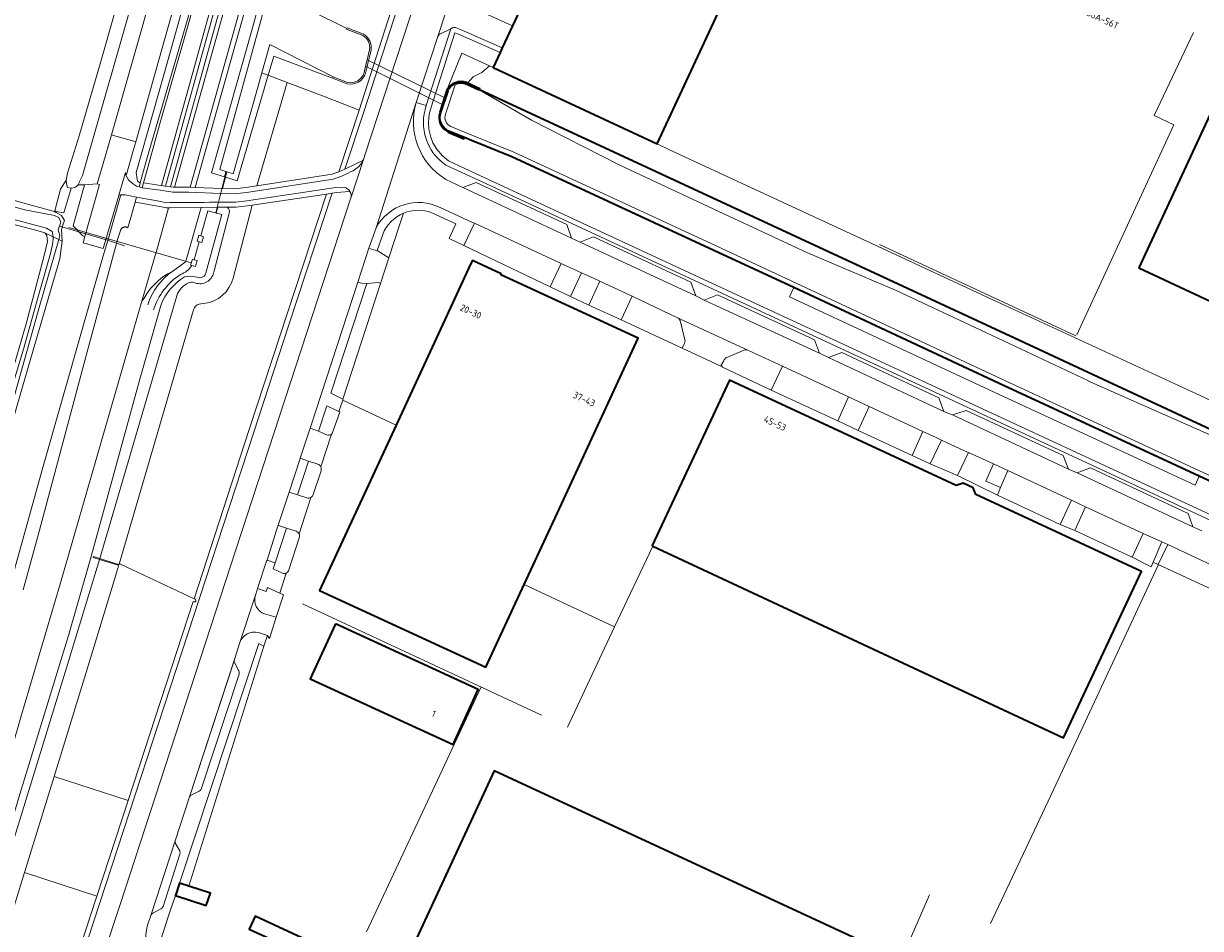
# Model space of a CAD drawing. Extents: x 150256 to 156914, y 461459 to 469481.
# Tile 87 of 256: x 152199 to 152434, y 464288 to 464469. Entities that reach past the tile are written whole.
import ezdxf
from ezdxf.enums import TextEntityAlignment as Align

# ---------------------------------------------------------------- set-up
doc = ezdxf.new("R2010")
doc.units = 0
doc.header["$LTSCALE"] = 0.75
for name, color, linetype, lineweight in [('B-RO-GK-BESCHOEIING-G', 251, 'GK-BESCHOEIING', 35), ('B-RO-GK-KADEMUUR-GV', 251, 'CONTINUOUS', 35), ('B-RO-GR-BEPLANTING_CULTUUR_BODEMBEDEKKER-GV', 251, 'CONTINUOUS', 18), ('B-RO-GR-BEPLANTING_CULTUUR_BOSPLANTSOEN-GV', 251, 'CONTINUOUS', 18), ('B-RO-GR-BEPLANTING_CULTUUR_HEESTERS-GV', 251, 'CONTINUOUS', 18), ('B-RO-GR-GRAS-GV', 251, 'CONTINUOUS', 13), ('B-RO-GR-GROENVOORZIENING-GV', 251, 'CONTINUOUS', 18), ('B-RO-GR-HOUTWAL-GV', 251, 'CONTINUOUS', 13), ('B-RO-IE-TERREINAFSCHEIDING_KUNSTMATIG_HEKWERK-G', 251, 'IE-TERREINAFSCHEIDING-KUNSTMATIG', 18), ('B-RO-IE-TERREINAFSCHEIDING_KUNSTMATIG_MUUR-G', 251, 'IE-TERREINAFSCHEIDING-KUNSTMATIG-DICHT', 18), ('B-RO-IE-TERREINAFSCHEIDING_KUNSTMATIG_MUUR-GV', 251, 'CONTINUOUS', 18), ('B-RO-KW-KUNSTWERK_DUIKER-G', 251, 'CONTINUOUS', 18), ('B-RO-KW-KUNSTWERK_DUIKER-GV', 251, 'CONTINUOUS', 18), ('B-RO-KW-KUNSTWERK_STUW-GV', 251, 'CONTINUOUS', 18), ('B-RO-OG-BEBOUWING-GV', 6, 'CONTINUOUS', 35), ('B-RO-OG-BEBOUWING-T18', 1, 'CONTINUOUS', 18), ('B-RO-OG-TERREIN_CULTUURSCHEIDING-GV', 251, 'CONTINUOUS', 18), ('B-RO-OG-WATER-GV', 251, 'CONTINUOUS', 18), ('B-RO-OG-WATER_SLOOT-GV', 251, 'CONTINUOUS', 18), ('B-RO-VH-VERHARDING_ASFALT-GV', 251, 'CONTINUOUS', 18), ('B-RO-VH-VERHARDING_BETONSTRAATSTEEN-GV', 251, 'CONTINUOUS', 18), ('B-RO-VH-VERHARDING_FUNDERING_ZAND-GV', 251, 'CONTINUOUS', 18), ('B-RO-VH-VERHARDING_GESLOTEN-GV', 251, 'CONTINUOUS', 18), ('B-RO-VH-VERHARDING_TEGEL-GV', 251, 'CONTINUOUS', 18)]:
    doc.layers.add(name, color=color, linetype=linetype, lineweight=lineweight)
doc.styles.add('NLCS-ISO-M200-T18', font='NLCS-ISO.ttf', dxfattribs={"height": 360})
doc.linetypes.add('GK-BESCHOEIING', pattern='A,30,-5,[1,NLCS.SHX,S=1,R=0,X=0,Y=0],-5', length=40)
doc.linetypes.add('IE-TERREINAFSCHEIDING-KUNSTMATIG', pattern='A,4,[82,NLCS.SHX,S=0.75,R=90,X=0,Y=0],4,-2', length=10)
doc.linetypes.add('IE-TERREINAFSCHEIDING-KUNSTMATIG-DICHT', pattern='A,8,-1,[82,NLCS.SHX,S=0.75,R=90,X=0,Y=0],-1', length=10)

msp = doc.modelspace()

# ---------------------------------------------------------------- linework, layer by layer
at = {"layer": 'B-RO-GK-BESCHOEIING-G'}
for points in [[(152289.968, 464455.548), (152396.611, 464406.058), (152436.751, 464387.284), (152483.336, 464365.871), (152566.746, 464326.864)], [(152352.594, 464416.046), (152336.703, 464423.453), (152296.434, 464442.107), (152288.413, 464445.387), (152286.996, 464445.957)], [(152433.395, 464378.476), (152394.399, 464396.561), (152352.594, 464416.046)], [(152467.579, 464362.617), (152464.949, 464363.842), (152433.395, 464378.476)]]:
    msp.add_lwpolyline(points, dxfattribs=at)
at = {"layer": 'B-RO-GK-KADEMUUR-GV'}
for points in [[(152287.459, 464456.909, 0.3793961), (152283.506, 464455.397)], [(152285.238, 464456.651, -0.1865271), (152287.361, 464456.679)], [(152283.855, 464447.264, -0.3936238), (152282.303, 464450.962)]]:
    msp.add_lwpolyline(points, format="xyb", dxfattribs=at)
for points in [[(152287.361, 464456.679), (152289.929, 464455.466), (152289.968, 464455.548), (152290.036, 464455.692), (152287.624, 464456.831), (152287.459, 464456.909)], [(152283.506, 464455.397), (152282.067, 464451.045)], [(152282.303, 464450.962), (152283.737, 464455.299)], [(152283.755, 464447.034), (152286.9, 464445.726), (152286.996, 464445.957), (152283.855, 464447.264)]]:
    msp.add_lwpolyline(points, dxfattribs=at)
at = {"layer": 'B-RO-GR-BEPLANTING_CULTUUR_BODEMBEDEKKER-GV'}
for points in [[(152308.139, 464414.261), (152310.343, 464419.012), (152306.255, 464420.892), (152304.063, 464416.233)], [(152365.432, 464387.558), (152367.65, 464392.335), (152363.526, 464394.267), (152361.368, 464389.472)], [(152379.783, 464380.942), (152382.074, 464385.661), (152381.008, 464386.16), (152378.335, 464387.411), (152376.21, 464382.573)], [(152393.806, 464376.193), (152395.228, 464379.575), (152392.371, 464380.914), (152390.85, 464377.5)], [(152408.58, 464367.614), (152410.719, 464372.337), (152407.916, 464373.706), (152405.692, 464368.871)], [(152424.217, 464361.335), (152425.947, 464365.42), (152422.234, 464367.047), (152419.998, 464362.305), (152423.827, 464360.414)]]:
    msp.add_lwpolyline(points, close=True, dxfattribs=at)
for points in [[(152329.477, 464410.055), (152320.413, 464414.337), (152318.191, 464409.611)], [(152318.191, 464409.611), (152330.368, 464403.969), (152330.757, 464404.818)], [(152330.935, 464405.65), (152329.95, 464409.48)], [(152338.554, 464401.249), (152338.123, 464400.566), (152338.427, 464400.21), (152348.092, 464395.635), (152350.339, 464400.371), (152343.473, 464403.569)], [(152342.749, 464403.572), (152339.106, 464402.068)]]:
    msp.add_lwpolyline(points, dxfattribs=at)
at = {"layer": 'B-RO-GR-BEPLANTING_CULTUUR_BOSPLANTSOEN-GV'}
for points in [[(152229.204, 464436.1), (152232.094, 464436.052), (152232.347, 464436.048), (152250.244, 464500), (152305.262, 464694.162), (152307.293, 464707.156), (152309.94, 464717.612), (152310.936, 464721.307), (152311.877, 464724.797), (152308.355, 464725.967), (152307.21, 464721.719), (152307.791, 464719.836), (152308.171, 464716.641), (152307.907, 464712.757), (152307.304, 464709.742), (152306.245, 464706.413), (152304.413, 464703.235), (152303.426, 464701.33), (152302.211, 464694.06), (152299.388, 464683.202), (152273.885, 464594.142), (152261.272, 464549.337), (152247.115, 464500.151), (152247.073, 464500)], [(152239.473, 464439.201), (152239.203, 464438.137), (152236.572, 464438.956), (152244.41, 464466.621), (152253.599, 464499.875), (152253.634, 464500), (152253.669, 464500.125), (152254.589, 464503.455), (152258.868, 464518.106), (152288.099, 464619.924), (152311.136, 464700.546), (152312.597, 464705.644), (152308.25, 464706.883), (152306.227, 464693.946), (152278.587, 464596.477), (152263.55, 464543.267), (152251.193, 464499.731), (152233.375, 464436.008), (152238.57, 464435.83), (152238.79, 464435.823), (152239.368, 464438.086), (152239.639, 464439.148)], [(152229.204, 464436.1), (152247.073, 464500), (152247.115, 464500.151), (152261.272, 464549.337), (152273.885, 464594.142), (152299.388, 464683.202), (152302.211, 464694.06), (152303.426, 464701.33), (152303.398, 464701.276), (152302.458, 464698.782), (152301.87, 464696.393), (152300.903, 464693.344), (152300.2, 464691.235), (152298.04, 464682.704), (152293.142, 464665.81), (152282.752, 464629.086), (152269.389, 464582.006), (152257.799, 464540.777), (152245.968, 464499.471), (152228.431, 464436.122), (152228.501, 464436.112), (152228.943, 464436.104)], [(152245.603, 464436.351), (152260.624, 464438.656), (152261.183, 464438.845), (152261.963, 464439.137), (152265.993, 464451.449), (152259.281, 464454.083), (152251.67, 464456.952)], [(152199.339, 464299.512), (152213.753, 464294.796), (152219.973, 464313.805), (152205.235, 464318.627)]]:
    msp.add_lwpolyline(points, close=True, dxfattribs=at)
for points in [[(152250.739, 464534.072), (152226.235, 464448.489), (152223.274, 464437.63), (152223.066, 464436.933), (152226.514, 464436.412), (152226.634, 464436.394), (152244.242, 464500)], [(152244.242, 464500), (152226.634, 464436.394), (152227.437, 464436.272), (152245.02, 464499.787)], [(152263.628, 464456.675), (152260.732, 464457.811), (152249.05, 464462.215), (152247.917, 464458.367), (152251.67, 464456.952)], [(152268.39, 464463.41), (152267.9, 464461.349), (152267.61, 464460.128), (152267.301, 464458.829)], [(152218.444, 464360.936), (152233.14, 464354.06), (152244.06, 464387.564), (152259.507, 464434.698), (152244.679, 464432.488), (152240.889, 464417.97)], [(152228.895, 464419.358), (152227.893, 464418.815), (152226.941, 464418.188), (152226.046, 464417.482), (152225.215, 464416.703), (152224.453, 464415.855), (152223.766, 464414.945), (152223.16, 464413.98), (152222.746, 464413.322), (152206.417, 464356.756), (152198.6, 464330.431), (152175.642, 464250.679)], [(152235.098, 464412.874), (152234.492, 464412.823), (152234.169, 464412.764)], [(152233.013, 464411.614), (152218.187, 464360.939)], [(152233.401, 464353.938), (152233.14, 464354.06), (152218.444, 464360.936)], [(152218.046, 464360.448), (152217.902, 464359.972), (152217.671, 464359.181), (152211.561, 464339.138), (152205.235, 464318.627), (152219.973, 464313.805), (152232.963, 464353.509), (152233.162, 464353.417)]]:
    msp.add_lwpolyline(points, dxfattribs=at)
for points in [[(152266.905, 464466.581, -0.3075226), (152268.39, 464463.41)], [(152223.906, 464412.602, -0.1727511), (152228.895, 464419.358)], [(152218.107, 464360.891, 0.1700593), (152217.996, 464360.72)], [(152218.187, 464360.939, 0.0772069), (152218.107, 464360.891)], [(152218.187, 464360.939, -0.2140244), (152218.444, 464360.936)], [(152217.996, 464360.72, 0.2283363), (152218.046, 464360.448)], [(152233.162, 464353.417, 0.7970007), (152233.401, 464353.938)]]:
    msp.add_lwpolyline(points, format="xyb", dxfattribs=at)
at = {"layer": 'B-RO-GR-BEPLANTING_CULTUUR_HEESTERS-GV'}
msp.add_lwpolyline([(152230.218, 464297.376), (152232.077, 464296.766), (152247.056, 464344.585), (152246.029, 464345.105)], close=True, dxfattribs=at)
at = {"layer": 'B-RO-GR-GRAS-GV'}
msp.add_lwpolyline([(152194.89, 464434.097), (152205.044, 464431.305), (152205.342, 464431.251), (152205.361, 464431.329), (152205.496, 464431.896), (152206.525, 464435.689), (152207.645, 464437.5), (152207.938, 464438.837), (152210.219, 464446.321), (152214.587, 464461.101), (152219.72, 464479.361)], dxfattribs=at)
at = {"layer": 'B-RO-GR-GROENVOORZIENING-GV'}
for points in [[(152233.927, 464489.096), (152227.828, 464467.593), (152221.499, 464445.122), (152220.938, 464443.131), (152219.671, 464438.606), (152219.503, 464438.675), (152219.547, 464438.463), (152220.042, 464437.527), (152220.839, 464436.774), (152221.639, 464436.289), (152222.2, 464436.129), (152222.253, 464436.322), (152222.416, 464436.914), (152221.875, 464437.272), (152221.607, 464438.97), (152227.246, 464458.908), (152233.404, 464481.004)], [(152199.072, 464355.819), (152202.363, 464367.713), (152211.82, 464403.244), (152217.963, 464425.839), (152218.542, 464427.627), (152218.583, 464427.699), (152218.631, 464427.767), (152218.683, 464427.831), (152218.742, 464427.89), (152218.805, 464427.943), (152218.872, 464427.992), (152218.943, 464428.034), (152219.018, 464428.07), (152219.095, 464428.1), (152219.175, 464428.123), (152219.256, 464428.139), (152219.265, 464428.14), (152219.338, 464428.148), (152219.421, 464428.15), (152219.504, 464428.145), (152219.586, 464428.133), (152219.666, 464428.114), (152219.745, 464428.088), (152219.821, 464428.056), (152219.894, 464428.017), (152219.964, 464427.972), (152220.776, 464430.934), (152220.848, 464431.195), (152221.375, 464433.116), (152221.64, 464434.085), (152219.399, 464434.535), (152218.637, 464434.554), (152218.456, 464434.351), (152215.93, 464425.417), (152215.434, 464423.718), (152214.911, 464421.93), (152203.031, 464380.176), (152199.565, 464367.79), (152191.581, 464339.259)]]:
    msp.add_lwpolyline(points, dxfattribs=at)
at = {"layer": 'B-RO-GR-HOUTWAL-GV'}
for points in [[(152213.753, 464294.796), (152199.339, 464299.512), (152190.308, 464270.232)], [(152210.294, 464284.224), (152213.753, 464294.796)]]:
    msp.add_lwpolyline(points, dxfattribs=at)
at = {"layer": 'B-RO-IE-TERREINAFSCHEIDING_KUNSTMATIG_HEKWERK-G'}
for points in [[(152426.863, 464455.556), (152432.248, 464466.895)], [(152408.979, 464406.62), (152428.324, 464448.517), (152424.398, 464450.365), (152426.863, 464455.556)], [(152369.714, 464424.65), (152408.826, 464406.467)], [(152262.8, 464393.83), (152262.76, 464393.6), (152273.373, 464388.653)], [(152316.873, 464348.444), (152324.554, 464364.555)], [(152447.151, 464350.683), (152425.239, 464360.86), (152425.181, 464360.745)], [(152425.181, 464360.745), (152404.328, 464315.962), (152391.836, 464289.35)], [(152316.873, 464348.444), (152298.867, 464356.86)], [(152254.712, 464353.043), (152302.333, 464330.853)], [(152307.509, 464328.463), (152316.873, 464348.444)], [(152267.491, 464287.659), (152290.3, 464336.46)], [(152374.501, 464283.144), (152379.624, 464295.032)]]:
    msp.add_lwpolyline(points, dxfattribs=at)
at = {"layer": 'B-RO-IE-TERREINAFSCHEIDING_KUNSTMATIG_MUUR-G'}
for points in [[(152232.077, 464296.766), (152247.056, 464344.585)], [(152232.164, 464314.395), (152241.166, 464341.923)], [(152224.567, 464291.101), (152229.359, 464305.818)], [(152229.405, 464294.894), (152228.329, 464291.675)]]:
    msp.add_lwpolyline(points, dxfattribs=at)
at = {"layer": 'B-RO-IE-TERREINAFSCHEIDING_KUNSTMATIG_MUUR-GV'}
for points in [[(152266.905, 464466.581), (152263.621, 464467.862), (152263.566, 464467.72), (152263.511, 464467.579), (152266.771, 464466.308)], [(152263.716, 464456.966), (152260.828, 464458.054), (152260.732, 464457.811), (152263.628, 464456.675)]]:
    msp.add_lwpolyline(points, dxfattribs=at)
for points in [[(152266.771, 464466.308, -0.303326), (152268.092, 464463.469)], [(152263.628, 464456.675, 0.394851), (152267.301, 464458.829)]]:
    msp.add_lwpolyline(points, format="xyb", dxfattribs=at)
at = {"layer": 'B-RO-KW-KUNSTWERK_DUIKER-G'}
for points in [[(152237.461, 464430.948), (152239.556, 464439.174)], [(152206.32, 464428.311), (152215.861, 464425.532), (152219.294, 464424.388)], [(152208.171, 464428.035), (152232.577, 464420.97)], [(152214.347, 464362.064), (152213.108, 464362.451), (152213.05, 464362.272), (152214.294, 464361.882)], [(152214.294, 464361.882), (152217.343, 464360.925)], [(152217.435, 464361.101), (152214.347, 464362.064)], [(152217.343, 464360.925), (152217.997, 464360.72)], [(152218.108, 464360.891), (152217.435, 464361.101)]]:
    msp.add_lwpolyline(points, dxfattribs=at)
at = {"layer": 'B-RO-KW-KUNSTWERK_DUIKER-GV'}
msp.add_lwpolyline([(152267.607, 464461.426), (152267.313, 464460.189), (152282.794, 464452.446), (152283.243, 464453.804)], close=True, dxfattribs=at)
at = {"layer": 'B-RO-KW-KUNSTWERK_STUW-GV'}
for points in [[(152234.134, 464425.202), (152234.691, 464425.037), (152235.035, 464426.203), (152234.464, 464426.372), (152234.105, 464426.478), (152233.761, 464425.312)], [(152233.122, 464421.619), (152232.797, 464421.715), (152232.453, 464420.549), (152232.68, 464420.482), (152233.383, 464420.274), (152233.727, 464421.44)]]:
    msp.add_lwpolyline(points, close=True, dxfattribs=at)
at = {"layer": 'B-RO-OG-BEBOUWING-GV'}
for points in [[(152296.573, 464468.207), (152294.537, 464463.833), (152294.115, 464462.926), (152292.71, 464459.91), (152325.395, 464444.691), (152350.621, 464499.003), (152344.983, 464501.622), (152345.823, 464503.431), (152342.047, 464505.185), (152341.206, 464503.377), (152318.006, 464514.155), (152312.409, 464502.109), (152307.935, 464492.477), (152307.885, 464492.5)], [(152421.354, 464419.985), (152439.572, 464411.467), (152442.799, 464418.369), (152446.198, 464416.78), (152455.2, 464436.031), (152451.621, 464437.705), (152458.37, 464452.242), (152450.389, 464455.947), (152450.769, 464456.765), (152448.585, 464457.753), (152448.215, 464456.956), (152440.237, 464460.66)], [(152273.373, 464388.653), (152258.11, 464355.72), (152291.24, 464340.401), (152298.867, 464356.86), (152306.369, 464373.049), (152321.62, 464405.96), (152294.23, 464418.58), (152294.33, 464418.8), (152288.575, 464421.455), (152288.234, 464420.719)], [(152337.003, 464391.652), (152324.367, 464364.642), (152324.554, 464364.555), (152406.378, 464326.331), (152421.9, 464359.46), (152388.87, 464374.816), (152388.34, 464376.166), (152386.345, 464377.094), (152384.97, 464376.63), (152339.8, 464397.63)], [(152261.308, 464349.031), (152256.268, 464338.075), (152284.721, 464324.985), (152289.762, 464335.941)], [(152369.817, 464284.045), (152324.012, 464305.307), (152292.937, 464319.731), (152276.168, 464283.603), (152273.01, 464276.8), (152304.158, 464262.341), (152305.527, 464265.181), (152320.148, 464258.395), (152318.798, 464255.545), (152330.42, 464250.15), (152326.19, 464241.03), (152344.328, 464232.61), (152348.563, 464241.729), (152349.889, 464241.113)], [(152232.077, 464296.766), (152230.218, 464297.376), (152229.405, 464294.894), (152235.563, 464292.876), (152236.376, 464295.357)], [(152265.059, 464281.642), (152245.311, 464290.755), (152244.138, 464288.213), (152257.348, 464282.117), (152257.257, 464281.917), (152263.794, 464278.9)]]:
    msp.add_lwpolyline(points, close=True, dxfattribs=at)
at = {"layer": 'B-RO-OG-TERREIN_CULTUURSCHEIDING-GV'}
for points in [[(152232.9, 464473.14), (152228.076, 464456.719), (152223.735, 464441.726), (152222.416, 464436.914), (152222.253, 464436.322), (152222.2, 464436.129), (152222.778, 464435.965), (152223.066, 464436.933), (152223.274, 464437.63), (152226.235, 464448.489), (152250.739, 464534.072)], [(152266.933, 464441.766), (152267.227, 464442.666), (152293.391, 464522.65), (152296.649, 464532.609), (152293.714, 464533.377), (152290.537, 464523.685), (152283.08, 464501.06), (152267.061, 464451.491), (152263.156, 464439.674), (152266.772, 464441.364)], [(152288.056, 464472.102), (152296.573, 464468.207), (152307.885, 464492.5), (152307.935, 464492.477), (152312.409, 464502.109), (152301.921, 464506.943), (152309.854, 464523.521), (152306.841, 464524.938)], [(152284.556, 464467.809), (152284.299, 464467.658), (152279.388, 464452.325)], [(152458.981, 464359.949), (152290.084, 464438.423), (152283.842, 464441.334), (152282.652, 464442.305), (152281.476, 464443.651), (152280.73, 464444.909), (152280.302, 464446.035), (152279.919, 464447.648), (152279.836, 464449.03), (152279.971, 464450.61), (152280.348, 464452.045), (152285.095, 464466.864), (152285.823, 464466.588), (152294.115, 464462.926), (152294.537, 464463.833)], [(152294.537, 464463.833), (152286.202, 464467.514), (152285.217, 464467.887)], [(152287.459, 464456.909), (152287.624, 464456.831), (152288.756, 464458.065), (152290.434, 464458.904), (152292.006, 464460.238), (152286.511, 464462.797), (152283.506, 464455.397)], [(152266.772, 464441.364), (152263.156, 464439.674), (152261.963, 464439.137), (152261.183, 464438.845), (152260.624, 464438.656), (152245.603, 464436.351)], [(152283.306, 464440.48), (152289.662, 464437.516), (152384.435, 464393.482), (152458.559, 464359.042)], [(152264.796, 464439.348), (152265.606, 464439.901)], [(152263.007, 464436.069), (152261.35, 464435.984), (152243.631, 464433.344), (152241.456, 464433.11), (152238.089, 464433.079), (152237.918, 464433.078), (152236.196, 464433.062), (152235.11, 464433.052), (152228.335, 464432.99), (152227.724, 464432.984), (152225.787, 464433.334), (152222.412, 464433.945), (152221.64, 464434.085), (152221.375, 464433.116), (152221.455, 464433.102), (152225.519, 464432.366), (152225.609, 464432.35), (152226.316, 464432.222), (152227.302, 464432.044), (152227.639, 464431.983), (152228.055, 464431.987), (152228.344, 464431.99), (152234.522, 464432.046), (152237.833, 464432.077), (152238.098, 464432.079), (152239.741, 464432.094), (152241.514, 464432.11), (152243.758, 464432.352), (152244.679, 464432.488), (152259.507, 464434.698), (152260.615, 464434.862), (152261.112, 464434.934), (152261.454, 464434.988), (152264.195, 464435.209)], [(152245.603, 464436.351), (152245.139, 464436.279), (152243.883, 464436.086), (152241.251, 464435.738), (152238.79, 464435.823), (152238.57, 464435.83), (152233.375, 464436.008), (152232.347, 464436.048), (152232.094, 464436.052), (152229.204, 464436.1), (152228.943, 464436.104), (152228.501, 464436.112), (152228.431, 464436.122), (152227.437, 464436.272), (152226.634, 464436.394), (152226.514, 464436.412), (152223.066, 464436.933), (152222.778, 464435.965), (152226.376, 464435.461), (152228.926, 464435.104), (152232.069, 464435.052), (152238.365, 464434.836), (152238.536, 464434.831), (152241.3, 464434.736), (152244.025, 464435.096), (152260.862, 464437.681)], [(152264.195, 464435.209), (152261.454, 464434.988), (152261.112, 464434.934), (152260.615, 464434.862), (152251.964, 464408.423), (152245.01, 464387.252), (152239.01, 464368.796), (152210.838, 464282.669)], [(152210.838, 464282.669), (152239.01, 464368.796), (152245.01, 464387.252), (152251.964, 464408.423), (152260.615, 464434.862), (152259.507, 464434.698), (152244.06, 464387.564), (152233.14, 464354.06)], [(152241.482, 464363.785), (152264.31, 464433.748), (152264.351, 464433.874)], [(152240.889, 464417.97), (152244.679, 464432.488), (152243.758, 464432.352), (152241.514, 464432.11), (152239.741, 464432.094)], [(152240.134, 464430.913), (152237.053, 464419.115), (152237.025, 464419.011)], [(152270.706, 464426.644), (152269.643, 464423.46), (152271.957, 464421.961), (152274.02, 464428.3), (152274.862, 464430.888)], [(152229.668, 464414.422), (152214.347, 464362.064), (152214.294, 464361.882), (152213.835, 464360.313), (152207.736, 464340.307), (152186.176, 464270.408), (152186.832, 464269.673), (152189.189, 464269.034), (152189.973, 464269.147), (152190.03, 464269.332), (152190.308, 464270.232)], [(152260.71, 464387.15), (152262.19, 464391.26), (152261.992, 464391.352), (152259.56, 464392.48), (152257.953, 464387.473), (152259.53, 464386.7)], [(152257.78, 464380.89), (152255.96, 464381.49), (152253.755, 464374.755), (152255.6, 464374.15)], [(152256.89, 464374.84), (152258.431, 464379.57)], [(152253.47, 464367.49), (152251.57, 464368.125), (152249.319, 464361.223), (152248.92, 464360), (152250.72, 464359.141)], [(152251.99, 464359.78), (152254.06, 464366.18)], [(152215.095, 464283.064), (152218.422, 464293.111), (152241.482, 464363.785)], [(152446.034, 464355.936), (152427.156, 464364.849), (152427.103, 464364.74), (152425.237, 464360.861), (152446.97, 464350.767), (152447.326, 464351.974)], [(152190.308, 464270.232), (152199.339, 464299.512), (152205.235, 464318.627), (152211.561, 464339.138), (152217.671, 464359.181), (152217.902, 464359.972), (152218.046, 464360.448)], [(152233.14, 464354.06), (152233.401, 464353.938)], [(152233.162, 464353.417), (152232.963, 464353.509), (152219.973, 464313.805), (152213.753, 464294.796), (152210.294, 464284.224)]]:
    msp.add_lwpolyline(points, dxfattribs=at)
for points in [[(152265.993, 464451.449), (152261.963, 464439.137), (152263.156, 464439.674), (152267.061, 464451.491), (152283.08, 464501.06), (152290.537, 464523.685), (152293.714, 464533.377), (152292.745, 464533.631), (152289.581, 464523.979), (152282.057, 464501.148), (152271.673, 464469.015)], [(152238.79, 464435.823), (152241.251, 464435.738), (152243.883, 464436.086), (152245.139, 464436.279), (152245.603, 464436.351), (152251.67, 464456.952), (152247.917, 464458.367), (152241.73, 464437.351), (152239.368, 464438.086)], [(152205.984, 464431.183), (152207.198, 464430.93), (152208.64, 464435.882), (152207.919, 464435.997), (152207.742, 464436.711), (152207.645, 464437.5), (152206.525, 464435.689), (152205.496, 464431.896), (152205.361, 464431.329)], [(152234.522, 464432.046), (152228.344, 464431.99), (152228.055, 464431.987), (152225.565, 464423.084), (152225.52, 464422.929), (152222.746, 464413.322), (152223.16, 464413.98), (152223.766, 464414.945), (152224.453, 464415.855), (152225.215, 464416.703), (152226.046, 464417.482), (152226.941, 464418.188), (152227.893, 464418.815), (152228.895, 464419.358), (152231.383, 464421.099), (152231.529, 464421.546)], [(152270.299, 464416.867), (152269.88, 464417.05), (152267.53, 464416.89), (152260.39, 464394.99), (152262.8, 464393.83)]]:
    msp.add_lwpolyline(points, close=True, dxfattribs=at)
for points in [[(152279.388, 464452.325, 0.3381999), (152283.306, 464440.48)], [(152265.606, 464439.901, 0.1213798), (152266.772, 464441.364)], [(152266.772, 464441.364, 0.0270151), (152266.933, 464441.766)], [(152260.862, 464437.681, 0.0440389), (152264.796, 464439.348)], [(152239.741, 464432.094, -0.3140246), (152240.134, 464430.913)], [(152232.181, 464417.056, 0.2177906), (152229.668, 464414.422)], [(152237.025, 464419.011, -0.4461411), (152233.402, 464416.975)], [(152235.098, 464412.874, 0.3114755), (152240.889, 464417.97)], [(152233.013, 464411.614, -0.2575894), (152234.169, 464412.764)], [(152259.53, 464386.7, 0.3259016), (152260.533, 464386.877)], [(152260.533, 464386.877, 0.0928984), (152260.71, 464387.15)], [(152258.431, 464379.57, 0.1817144), (152258.394, 464380.313)], [(152256.386, 464374.222, 0.2032834), (152256.89, 464374.84)], [(152255.6, 464374.15, 0.2009632), (152256.386, 464374.222)], [(152254.057, 464366.966, 0.2134011), (152253.47, 464367.49)], [(152254.06, 464366.18, 0.2124652), (152254.057, 464366.966)], [(152250.72, 464359.141, 0.2060162), (152251.482, 464359.172)], [(152251.482, 464359.172, 0.216871), (152251.99, 464359.78)]]:
    msp.add_lwpolyline(points, format="xyb", dxfattribs=at)
at = {"layer": 'B-RO-OG-WATER-GV'}
for points in [[(152254.877, 464500), (152238.235, 464439.591), (152239.473, 464439.201), (152239.639, 464439.148), (152240.919, 464438.745), (152244.911, 464452.696), (152246.641, 464458.847), (152248.232, 464464.501), (152260.828, 464458.054), (152263.716, 464456.966)], [(152266.771, 464466.308), (152263.511, 464467.579), (152263.566, 464467.72), (152256.465, 464471.188)], [(152267.006, 464458.898), (152267.313, 464460.189), (152267.607, 464461.426), (152268.092, 464463.469)], [(152285.238, 464456.651), (152283.247, 464450.631)], [(152289.929, 464455.466), (152287.361, 464456.679)], [(152570.027, 464325.109), (152566.643, 464326.636), (152550.183, 464332.717), (152525.2, 464344.029), (152506.633, 464352.732), (152488.191, 464361.515), (152470.198, 464370.172), (152438.121, 464385.6), (152411.227, 464397.462), (152411.32, 464397.485), (152391.01, 464407.045), (152372.857, 464415.578), (152355.332, 464423.002), (152336.677, 464431.717), (152317.808, 464440.551), (152300.354, 464449.418), (152289.929, 464455.466)], [(152284.254, 464448.181), (152287.37, 464446.885), (152288.789, 464446.314), (152296.833, 464443.024), (152337.124, 464424.359), (152394.821, 464397.468), (152465.37, 464364.749), (152520.068, 464339.273), (152550.061, 464325.333), (152559.349, 464321.113), (152562.217, 464318.876), (152565.887, 464317.109)], [(152283.855, 464447.264), (152286.996, 464445.957), (152288.413, 464445.387), (152296.434, 464442.107), (152336.703, 464423.453), (152352.594, 464416.046), (152394.399, 464396.561), (152433.395, 464378.476)], [(152235.557, 464419.206), (152238.646, 464430.636), (152237.539, 464430.927), (152237.383, 464430.968), (152235.874, 464431.364), (152234.464, 464426.372), (152235.035, 464426.203), (152234.691, 464425.037), (152234.134, 464425.202), (152233.122, 464421.619), (152233.727, 464421.44), (152233.383, 464420.274), (152232.68, 464420.482)], [(152433.395, 464378.476), (152464.949, 464363.842), (152467.579, 464362.617), (152513.182, 464341.377), (152519.646, 464338.366), (152549.643, 464324.425), (152558.828, 464320.251), (152561.687, 464318.022), (152565.579, 464316.147)]]:
    msp.add_lwpolyline(points, dxfattribs=at)
for points in [[(152263.716, 464456.966, 0.3909899), (152267.006, 464458.898)], [(152285.238, 464456.651, 0.1770181), (152283.737, 464455.299)], [(152283.247, 464450.631, 0.3937865), (152284.254, 464448.181)], [(152233.663, 464418.167, 0.5423754), (152235.557, 464419.206)]]:
    msp.add_lwpolyline(points, format="xyb", dxfattribs=at)
at = {"layer": 'B-RO-OG-WATER_SLOOT-GV'}
for points in [[(152232.347, 464436.048), (152233.375, 464436.008), (152251.193, 464499.731), (152263.55, 464543.267), (152278.587, 464596.477), (152306.227, 464693.946), (152308.25, 464706.883), (152307.293, 464707.156), (152305.262, 464694.162), (152250.244, 464500)], [(152312.597, 464705.644), (152311.136, 464700.546), (152288.099, 464619.924), (152258.868, 464518.106), (152254.589, 464503.455), (152253.669, 464500.125), (152253.634, 464500), (152253.599, 464499.875), (152244.41, 464466.621), (152236.572, 464438.956), (152239.203, 464438.137), (152239.473, 464439.201), (152238.235, 464439.591), (152254.877, 464500), (152255.908, 464503.744), (152278.893, 464584.127), (152313.528, 464705.378)], [(152246.641, 464458.847), (152247.917, 464458.367), (152249.05, 464462.215), (152260.732, 464457.811), (152260.828, 464458.054), (152248.232, 464464.501)], [(152247.917, 464458.367), (152246.641, 464458.847), (152244.911, 464452.696), (152240.919, 464438.745), (152239.639, 464439.148), (152239.368, 464438.086), (152241.73, 464437.351)], [(152566.643, 464326.636), (152566.746, 464326.864), (152483.336, 464365.871), (152436.751, 464387.284), (152396.611, 464406.058), (152289.968, 464455.548), (152289.929, 464455.466), (152300.354, 464449.418), (152317.808, 464440.551), (152336.677, 464431.717), (152355.332, 464423.002), (152372.857, 464415.578), (152391.01, 464407.045), (152411.32, 464397.485), (152411.227, 464397.462), (152438.121, 464385.6), (152470.198, 464370.172), (152488.191, 464361.515), (152506.633, 464352.732), (152525.2, 464344.029), (152550.183, 464332.717)], [(152206.168, 464425.636), (152206.392, 464426.417), (152206.084, 464427.555), (152206.557, 464429.067), (152206.211, 464430.036), (152205.304, 464430.4), (152199.416, 464431.548), (152190.717, 464433.957), (152189.985, 464433.966), (152189.81, 464433.71), (152189.45, 464432.38), (152189.444, 464431.906), (152189.656, 464431.603), (152196.049, 464429.977), (152203.727, 464427.906), (152204.838, 464427.248), (152205.002, 464426.6), (152205.04, 464426.169)], [(152205.04, 464426.169), (152205.078, 464425.739), (152204.936, 464424.664), (152204.536, 464422.845), (152202.113, 464414.482), (152199.145, 464403.802), (152196.233, 464394.111), (152194.56, 464387.375), (152192.451, 464380.127), (152189.614, 464369.532), (152187.318, 464360.995), (152184.449, 464351.347), (152182.61, 464345.129), (152180.939, 464339.324), (152181.513, 464339.173), (152183.201, 464343.792), (152190.214, 464368.722), (152197.359, 464394.535), (152202.424, 464412.557), (152206.168, 464425.636)], [(152433.395, 464378.476), (152394.399, 464396.561), (152352.594, 464416.046), (152351.749, 464414.233), (152393.556, 464394.747), (152432.553, 464376.662)]]:
    msp.add_lwpolyline(points, close=True, dxfattribs=at)
for points in [[(152233.404, 464481.004), (152227.246, 464458.908), (152221.607, 464438.97), (152221.875, 464437.272), (152222.416, 464436.914), (152223.735, 464441.726), (152228.076, 464456.719), (152232.9, 464473.14)], [(152282.067, 464451.045), (152283.506, 464455.397), (152286.511, 464462.797), (152292.006, 464460.238), (152292.71, 464459.91), (152294.115, 464462.926), (152285.823, 464466.588), (152285.095, 464466.864), (152280.348, 464452.045), (152279.971, 464450.61), (152279.836, 464449.03), (152279.919, 464447.648), (152280.302, 464446.035), (152280.73, 464444.909), (152281.476, 464443.651), (152282.652, 464442.305), (152283.842, 464441.334), (152290.084, 464438.423), (152458.981, 464359.949)], [(152445.593, 464388.889), (152433.571, 464394.546), (152392.976, 464413.3), (152369.279, 464424.319), (152327.855, 464443.549), (152325.395, 464444.691), (152292.71, 464459.91), (152292.006, 464460.238), (152290.434, 464458.904), (152288.756, 464458.065), (152287.624, 464456.831), (152290.036, 464455.692), (152289.968, 464455.548), (152396.611, 464406.058), (152436.751, 464387.284)], [(152512.337, 464339.564), (152466.735, 464360.804), (152467.579, 464362.617), (152464.949, 464363.842), (152433.395, 464378.476), (152432.553, 464376.662), (152393.556, 464394.747), (152351.749, 464414.233), (152352.594, 464416.046), (152336.703, 464423.453), (152296.434, 464442.107), (152288.413, 464445.387), (152286.996, 464445.957), (152286.9, 464445.726), (152283.755, 464447.034)], [(152190.717, 464433.957), (152199.416, 464431.548), (152205.304, 464430.4), (152206.211, 464430.036), (152206.557, 464429.067), (152206.084, 464427.555), (152206.392, 464426.417), (152206.168, 464425.636), (152206.823, 464425.327), (152206.734, 464427.608), (152207.129, 464428.885), (152207.329, 464429.426), (152206.687, 464430.411), (152205.626, 464431.03), (152205.342, 464431.251), (152205.044, 464431.305), (152194.89, 464434.097)], [(152232.68, 464420.482), (152232.453, 464420.549), (152232.797, 464421.715), (152233.122, 464421.619), (152234.134, 464425.202), (152233.761, 464425.312), (152234.105, 464426.478), (152234.464, 464426.372), (152235.874, 464431.364), (152237.383, 464430.968), (152237.539, 464430.927), (152237.833, 464432.077), (152234.522, 464432.046), (152231.529, 464421.546), (152231.383, 464421.099), (152228.895, 464419.358)], [(152239.741, 464432.094), (152238.098, 464432.079), (152237.833, 464432.077), (152237.539, 464430.927), (152238.646, 464430.636), (152235.557, 464419.206)], [(152192.109, 464429.98), (152202.085, 464427.401), (152203.393, 464426.947), (152205.04, 464426.169), (152205.002, 464426.6), (152204.838, 464427.248), (152203.727, 464427.906), (152196.049, 464429.977)], [(152199.145, 464403.802), (152202.113, 464414.482), (152204.536, 464422.845), (152204.936, 464424.664), (152205.078, 464425.739), (152205.04, 464426.169), (152203.393, 464426.947), (152203.764, 464426.415), (152203.946, 464425.251), (152203.294, 464422.466), (152199.675, 464408.821), (152195.048, 464392.878)], [(152194.655, 464381.31), (152200.162, 464400.385), (152206.405, 464421.797), (152206.823, 464425.327), (152206.168, 464425.636), (152202.424, 464412.557), (152197.359, 464394.535)], [(152226.495, 464412.499), (152222.298, 464397.802), (152212.486, 464361.971), (152208.085, 464346.707), (152198.425, 464315.074), (152179.273, 464250.817), (152172.831, 464229.583), (152171.397, 464224.663), (152175.516, 464222.731), (152175.73, 464223.283), (152175.388, 464223.447), (152172.02, 464225.053), (152176.767, 464240.055), (152180.107, 464250.732), (152186.176, 464270.408), (152207.736, 464340.307), (152213.835, 464360.313), (152214.294, 464361.882), (152214.347, 464362.064), (152229.668, 464414.422)]]:
    msp.add_lwpolyline(points, dxfattribs=at)
for points in [[(152283.755, 464447.034, -0.3930757), (152282.067, 464451.045)], [(152208.727, 464435.869, 0.2487336), (152210.05, 464436.572)], [(152210.05, 464436.572, 0.0847831), (152210.271, 464437.057)], [(152230.417, 464418.683, 0.1828702), (152232.68, 464420.482)], [(152225.043, 464411.597, -0.1704673), (152230.417, 464418.683)], [(152231.252, 464418.182, 0.169912), (152226.495, 464412.499)], [(152233.663, 464418.167, 0.1372899), (152231.252, 464418.182)], [(152232.181, 464417.056, -0.1597086), (152233.402, 464416.975)]]:
    msp.add_lwpolyline(points, format="xyb", dxfattribs=at)
at = {"layer": 'B-RO-VH-VERHARDING_ASFALT-GV'}
for points in [[(152236.609, 464516.639), (152237.006, 464516.526), (152236.919, 464516.218), (152234.545, 464507.927), (152234.152, 464508.038), (152233.649, 464506.221), (152216.679, 464446.516), (152217.09, 464446.397), (152221.127, 464445.23), (152221.499, 464445.122), (152227.828, 464467.593), (152233.927, 464489.096), (152245.11, 464528.622), (152244.722, 464528.727), (152240.769, 464529.795), (152240.385, 464529.899)], [(152219.503, 464438.675), (152219.671, 464438.606), (152220.938, 464443.131), (152221.499, 464445.122), (152221.127, 464445.23), (152217.09, 464446.397), (152216.679, 464446.516), (152215.053, 464440.796), (152213.824, 464436.734), (152214.31, 464436.596), (152211.51, 464426.725), (152211.38, 464426.266), (152211.018, 464424.988), (152215.038, 464423.832), (152218.134, 464434.416), (152218.146, 464434.457), (152219.442, 464438.967)]]:
    msp.add_lwpolyline(points, close=True, dxfattribs=at)
for points in [[(152277.527, 464453.357), (152281.717, 464466.085), (152284.345, 464474.307), (152299.684, 464520.542), (152293.391, 464522.65), (152267.227, 464442.666), (152266.933, 464441.766), (152264.351, 464433.874), (152264.31, 464433.748), (152241.482, 464363.785), (152218.422, 464293.111), (152215.095, 464283.064)], [(152223.838, 464288.998), (152224.567, 464291.101), (152229.359, 464305.818), (152232.164, 464314.395), (152241.16, 464341.903), (152241.166, 464341.923), (152242.228, 464345.333), (152245.339, 464354.726), (152245.68, 464355.792), (152245.772, 464356.069), (152247.581, 464361.505), (152247.664, 464361.763), (152249.837, 464368.549), (152249.882, 464368.683), (152252.094, 464375.3), (152254.272, 464381.991), (152254.288, 464382.041), (152256.243, 464388.038), (152256.446, 464388.662), (152265.757, 464417.137), (152267.957, 464423.895), (152269.391, 464427.98), (152273.459, 464440.669), (152277.406, 464452.977), (152277.527, 464453.357)], [(152277.406, 464452.977), (152273.459, 464440.669), (152269.391, 464427.98)], [(152264.351, 464433.874), (152266.933, 464441.766)], [(152228.926, 464435.104), (152226.376, 464435.461), (152222.778, 464435.965), (152222.2, 464436.129), (152221.639, 464436.289), (152220.839, 464436.774), (152220.042, 464437.527), (152219.547, 464438.463), (152219.503, 464438.675), (152219.442, 464438.967), (152218.146, 464434.457), (152218.507, 464434.557), (152218.637, 464434.554), (152219.399, 464434.535), (152221.64, 464434.085), (152222.412, 464433.945), (152225.787, 464433.334), (152227.724, 464432.984), (152228.335, 464432.99), (152235.11, 464433.052), (152236.196, 464433.062), (152237.918, 464433.078), (152238.089, 464433.079), (152241.456, 464433.11), (152243.631, 464433.344), (152261.35, 464435.984), (152263.007, 464436.069)], [(152260.862, 464437.681), (152244.025, 464435.096), (152241.3, 464434.736), (152238.536, 464434.831), (152238.365, 464434.836), (152232.069, 464435.052), (152228.926, 464435.104)], [(152433.88, 464367.602), (152432.145, 464368.409), (152409.073, 464379.116), (152407.337, 464379.888), (152384.26, 464390.681), (152383.298, 464391.052), (152382.501, 464391.36), (152359.511, 464402.12), (152357.733, 464402.973), (152334.754, 464413.57), (152333.079, 464414.447), (152310.061, 464425.104), (152308.324, 464425.935), (152286.702, 464435.978), (152283.308, 464437.613)], [(152282.151, 464431.993), (152288.628, 464429.049), (152288.996, 464428.878), (152306.255, 464420.892), (152310.343, 464419.012), (152312.854, 464417.858), (152313.99, 464417.329), (152320.413, 464414.337), (152329.477, 464410.055), (152343.473, 464403.569), (152350.339, 464400.371), (152363.526, 464394.267), (152367.65, 464392.335), (152378.335, 464387.411), (152381.008, 464386.16), (152382.074, 464385.661), (152387.382, 464383.172), (152387.406, 464383.161), (152392.371, 464380.914), (152395.228, 464379.575), (152407.916, 464373.706), (152410.719, 464372.337), (152422.234, 464367.047), (152425.947, 464365.42), (152427.156, 464364.849), (152446.034, 464355.936)]]:
    msp.add_lwpolyline(points, dxfattribs=at)
for points in [[(152283.308, 464437.613, -0.3418483), (152277.406, 464452.977)], [(152263.007, 464436.069, -0.2206733), (152264.195, 464435.209)], [(152264.195, 464435.209, -0.2007217), (152264.351, 464433.874)], [(152224.171, 464281.305, -0.1454601), (152223.838, 464288.998)]]:
    msp.add_lwpolyline(points, format="xyb", dxfattribs=at)
at = {"layer": 'B-RO-VH-VERHARDING_BETONSTRAATSTEEN-GV'}
for points in [[(152281.717, 464466.085, -0.1877881), (152282.226, 464466.652)], [(152284.556, 464467.809, -0.1332401), (152285.217, 464467.887)], [(152329.477, 464410.055, -0.2041224), (152329.95, 464409.48)], [(152330.935, 464405.65, -0.1756689), (152330.757, 464404.818)], [(152342.749, 464403.572, -0.1975105), (152343.473, 464403.569)], [(152338.554, 464401.249, -0.1392874), (152339.106, 464402.068)], [(152257.78, 464380.89, -0.2091012), (152258.394, 464380.313)], [(152247.185, 464351.022, -0.4071752), (152245.339, 464354.726)], [(152242.083, 464339.02, 0.201895), (152241.935, 464339.891)], [(152234.169, 464315.722, 0.2240991), (152234.627, 464316.264)], [(152232.164, 464314.395, -0.122986), (152232.567, 464314.92)], [(152226.486, 464292.225, 0.1378481), (152226.953, 464292.723)]]:
    msp.add_lwpolyline(points, format="xyb", dxfattribs=at)
for points in [[(152282.226, 464466.652), (152284.299, 464467.658), (152284.556, 464467.809)], [(152343.473, 464403.569), (152329.477, 464410.055)], [(152330.757, 464404.818), (152330.368, 464403.969), (152338.064, 464400.379), (152338.123, 464400.566), (152338.554, 464401.249)], [(152259.53, 464386.7), (152257.953, 464387.473), (152256.243, 464388.038), (152254.288, 464382.041), (152255.96, 464381.49), (152257.78, 464380.89)], [(152258.394, 464380.313), (152260.533, 464386.877)], [(152253.755, 464374.755), (152252.094, 464375.3), (152249.882, 464368.683), (152249.943, 464368.663), (152251.57, 464368.125), (152253.47, 464367.49)], [(152255.6, 464374.15), (152253.755, 464374.755)], [(152254.057, 464366.966), (152256.386, 464374.222)], [(152250.72, 464359.141), (152248.92, 464360), (152249.319, 464361.223), (152247.664, 464361.763), (152247.581, 464361.505), (152245.772, 464356.069), (152247.485, 464355.509), (152247.742, 464356.291), (152250.196, 464355.147)], [(152250.196, 464355.147), (152251.482, 464359.172)], [(152245.339, 464354.726), (152242.228, 464345.333)], [(152245.959, 464347.31), (152247.78, 464346.697), (152248.135, 464346.094), (152249.466, 464350.393)], [(152249.466, 464350.393), (152247.185, 464351.022)], [(152241.16, 464341.903), (152232.164, 464314.395)], [(152241.935, 464339.891), (152241.239, 464341.278)], [(152232.567, 464314.92), (152234.169, 464315.722)], [(152229.359, 464305.818), (152224.567, 464291.101), (152224.702, 464291.274), (152224.884, 464291.395), (152226.486, 464292.225)], [(152230.282, 464303.798), (152229.439, 464305.25)]]:
    msp.add_lwpolyline(points, dxfattribs=at)
for points in [[(152308.324, 464425.935), (152307.386, 464428.613), (152289.357, 464437.021), (152286.702, 464435.978)], [(152288.996, 464428.878), (152286.9, 464424.43), (152304.063, 464416.233), (152306.255, 464420.892)], [(152310.061, 464425.104), (152333.079, 464414.447), (152332.091, 464417.13), (152312.71, 464426.208)], [(152267.53, 464416.89), (152269.88, 464417.05), (152270.299, 464416.867), (152271.957, 464421.961), (152269.643, 464423.46), (152268.621, 464423.662), (152267.957, 464423.895), (152265.757, 464417.137), (152266.462, 464416.942)], [(152318.191, 464409.611), (152320.413, 464414.337), (152313.99, 464417.329), (152311.774, 464412.583)], [(152334.754, 464413.57), (152357.733, 464402.973), (152356.761, 464405.65), (152337.444, 464414.626)], [(152359.511, 464402.12), (152382.501, 464391.36), (152381.523, 464394.096), (152362.17, 464403.123)], [(152361.368, 464389.472), (152363.526, 464394.267), (152350.339, 464400.371), (152348.092, 464395.635)], [(152365.432, 464387.558), (152376.21, 464382.573), (152378.335, 464387.411), (152367.65, 464392.335)], [(152407.337, 464379.888), (152406.296, 464382.574), (152386.931, 464391.569), (152384.26, 464390.681)], [(152382.074, 464385.661), (152379.783, 464380.942), (152385.26, 464378.64), (152387.406, 464383.161), (152387.382, 464383.172)], [(152393.175, 464374.692), (152393.806, 464376.193), (152390.85, 464377.5), (152392.371, 464380.914), (152387.406, 464383.161), (152385.26, 464378.64)], [(152393.806, 464376.193), (152393.175, 464374.692), (152405.692, 464368.871), (152407.916, 464373.706), (152395.228, 464379.575)], [(152432.145, 464368.409), (152431.194, 464371.042), (152411.724, 464380.145), (152409.073, 464379.116)], [(152410.719, 464372.337), (152408.58, 464367.614), (152419.998, 464362.305), (152422.234, 464367.047)]]:
    msp.add_lwpolyline(points, close=True, dxfattribs=at)
at = {"layer": 'B-RO-VH-VERHARDING_FUNDERING_ZAND-GV'}
msp.add_lwpolyline([(152245.02, 464499.787), (152227.437, 464436.272), (152228.431, 464436.122), (152245.968, 464499.471)], dxfattribs=at)
at = {"layer": 'B-RO-VH-VERHARDING_GESLOTEN-GV'}
for points in [[(152210.05, 464436.572), (152211.322, 464436.572), (152213.824, 464436.734), (152215.053, 464440.796), (152216.679, 464446.516), (152233.649, 464506.221), (152234.152, 464508.038), (152232.18, 464509.891), (152233.991, 464516.313), (152236.609, 464516.639), (152240.385, 464529.899), (152246.107, 464549.995), (152247.574, 464555.299), (152247.976, 464555.205), (152250.067, 464562.572), (152260.92, 464600.485), (152268.046, 464627.575)], [(152221.878, 464476.817), (152210.87, 464438.417), (152210.271, 464437.057)]]:
    msp.add_lwpolyline(points, dxfattribs=at)
at = {"layer": 'B-RO-VH-VERHARDING_TEGEL-GV'}
for points in [[(152281.717, 464466.085), (152277.527, 464453.357), (152277.406, 464452.977), (152279.388, 464452.325), (152284.299, 464467.658), (152282.226, 464466.652)], [(152279.388, 464452.325), (152277.406, 464452.977)], [(152567.886, 464305.798), (152567.978, 464305.799), (152568.941, 464307.687), (152557.858, 464312.834), (152483.633, 464347.374), (152458.559, 464359.042), (152384.435, 464393.482), (152289.662, 464437.516), (152283.306, 464440.48)], [(152283.308, 464437.613), (152286.702, 464435.978)], [(152286.702, 464435.978), (152289.357, 464437.021), (152307.386, 464428.613), (152308.324, 464425.935), (152310.061, 464425.104), (152312.71, 464426.208), (152332.091, 464417.13), (152333.079, 464414.447), (152334.754, 464413.57), (152337.444, 464414.626), (152356.761, 464405.65), (152357.733, 464402.973), (152359.511, 464402.12), (152362.17, 464403.123), (152381.523, 464394.096), (152382.501, 464391.36), (152383.298, 464391.052), (152384.26, 464390.681), (152386.931, 464391.569), (152406.296, 464382.574), (152407.337, 464379.888), (152409.073, 464379.116), (152411.724, 464380.145), (152431.194, 464371.042), (152432.145, 464368.409), (152433.88, 464367.602)], [(152280.51, 464430.98), (152285.31, 464428.76), (152283.966, 464425.831), (152286.9, 464424.43), (152288.996, 464428.878), (152288.628, 464429.049), (152282.151, 464431.993)], [(152269.391, 464427.98), (152267.957, 464423.895), (152268.621, 464423.662), (152269.643, 464423.46), (152270.706, 464426.644)], [(152247.185, 464351.022), (152249.466, 464350.393), (152250.929, 464354.806), (152250.196, 464355.147), (152247.742, 464356.291), (152247.485, 464355.509), (152245.772, 464356.069), (152245.68, 464355.792), (152245.339, 464354.726)], [(152224.171, 464281.305), (152225.973, 464282.194), (152225.562, 464283.229), (152228.061, 464290.842), (152228.329, 464291.675), (152229.405, 464294.894), (152230.218, 464297.376), (152246.029, 464345.105), (152247.056, 464344.585), (152247.78, 464346.697), (152245.959, 464347.31)], [(152242.228, 464345.333), (152241.166, 464341.923), (152241.16, 464341.903)], [(152242.083, 464339.02), (152234.627, 464316.264)], [(152232.164, 464314.395), (152229.359, 464305.818)], [(152230.312, 464303.108), (152226.953, 464292.723)], [(152226.486, 464292.225), (152224.884, 464291.395), (152224.702, 464291.274), (152224.567, 464291.101), (152223.838, 464288.998)]]:
    msp.add_lwpolyline(points, dxfattribs=at)
for points in [[(152211.51, 464426.725), (152214.31, 464436.596), (152213.824, 464436.734), (152211.322, 464436.572), (152209.03, 464428.372), (152211.002, 464426.373), (152211.38, 464426.266)], [(152256.243, 464388.038), (152257.953, 464387.473), (152259.56, 464392.48), (152261.992, 464391.352), (152262.76, 464393.6), (152262.8, 464393.83), (152260.39, 464394.99), (152267.53, 464416.89), (152266.462, 464416.942), (152265.757, 464417.137), (152256.446, 464388.662)], [(152311.774, 464412.583), (152313.99, 464417.329), (152312.854, 464417.858), (152310.343, 464419.012), (152308.139, 464414.261)], [(152254.288, 464382.041), (152254.272, 464381.991), (152252.094, 464375.3), (152253.755, 464374.755), (152255.96, 464381.49)], [(152247.664, 464361.763), (152249.319, 464361.223), (152251.57, 464368.125), (152249.943, 464368.663), (152249.882, 464368.683), (152249.837, 464368.549)], [(152425.947, 464365.42), (152424.217, 464361.335), (152425.237, 464360.861), (152427.103, 464364.74), (152427.156, 464364.849)]]:
    msp.add_lwpolyline(points, close=True, dxfattribs=at)
for points in [[(152282.151, 464431.993, 0.4051021), (152269.391, 464427.98)], [(152274.862, 464430.888, -0.1919273), (152280.51, 464430.98)], [(152270.706, 464426.644, -0.2026193), (152274.862, 464430.888)], [(152245.959, 464347.31, 0.3927358), (152242.228, 464345.333)], [(152241.16, 464341.903, 0.219137), (152241.239, 464341.278)], [(152229.359, 464305.818, 0.1829413), (152229.439, 464305.25)], [(152230.282, 464303.798, -0.1477988), (152230.312, 464303.108)]]:
    msp.add_lwpolyline(points, format="xyb", dxfattribs=at)

# ---------------------------------------------------------------- texts
at = {"layer": 'B-RO-OG-BEBOUWING-T18', "style": 'NLCS-ISO-M200-T18'}
for s, rotation, p in [('56A-56T', 334.9, (152414.176, 464469.547)), ('20-30', 335.2, (152288.269, 464411.282)), ('37-43', 335.2, (152310.861, 464393.838)), ('45-53', 335, (152348.873, 464389.001)), ('1', 335.3, (152280.902, 464331.145))]:
    msp.add_text(s, height=1.35, rotation=rotation, dxfattribs=at).set_placement(p, align=Align.MIDDLE)

doc.saveas('drawing.dxf')
